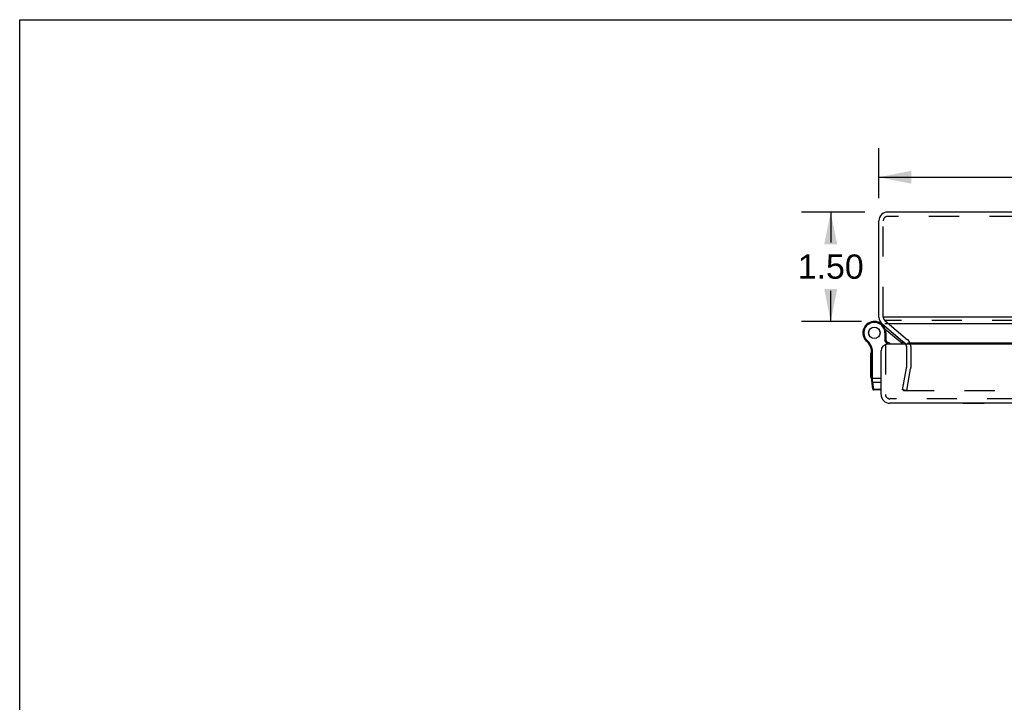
# Model space of a CAD drawing. Header units: inches. Extents: x 0 to 75.6, y 0 to 48.9.
# Tile 8 of 15: x 0 to 13.5, y 39.5 to 48.9. Entities that reach past the tile are written whole.
import ezdxf

# ---------------------------------------------------------------- set-up
doc = ezdxf.new("R2010")
doc.units = ezdxf.units.IN
doc.header["$LTSCALE"] = 4.155556
doc.header["$MEASUREMENT"] = 0
doc.linetypes.add('HIDDEN', pattern=[0.2, 0.1, -0.1])
doc.layers.get('0').update_dxf_attribs({"linetype": 'CONTINUOUS'})
for name, color, linetype in [('DEFAULT_2', 8, 'HIDDEN'), ('DIMENSIONS', 7, 'CONTINUOUS'), ('DOOR_ASSEMBLY', 7, 'CONTINUOUS')]:
    doc.layers.add(name, color=color, linetype=linetype)
doc.styles.get("Standard").update_dxf_attribs({"font": 'arial.ttf'})
doc.dimstyles.new('DIMSTYLE_1', dxfattribs={"dimtxt": 0.333333, "dimasz": 0.444444, "dimexe": 0.09, "dimexo": 0.07, "dimgap": 0.0375, "dimtad": 0, "dimtih": 1, "dimtoh": 1, "dimzin": 4, "dimdsep": 46, "dimtxsty": 'Standard', "dimblk": '_FILLED', "dimblk1": '_FILLED', "dimblk2": '_FILLED', "dimcen": 0.09, "dimazin": 1, "dimtfac": 1, "dimtdec": 3, "dimtofl": 0, "dimtmove": 0, "dimatfit": 3, "dimldrblk": '_FILLED', "dimfxl": 0, "dimtolj": 1, "dimtzin": 4, "dimarcsym": 0})

# ---------------------------------------------------------------- blocks, each defined once
blk = doc.blocks.new('_FILLED')
at = {"color": 0, "linetype": 'ByBlock'}
blk.add_solid([(0, 0), (-1, 0.2), (-1, -0.2)], dxfattribs=at)
blk = doc.blocks.new('*D14')
at = {"layer": 'DIMENSIONS', "color": 2, "linetype": 'Continuous'}
for p, q in [((11.615, 46.248), (10.744, 46.248)), ((11.144, 46.248), (11.144, 45.831)), ((11.144, 44.747), (11.144, 45.165)), ((11.567, 44.747), (10.744, 44.747))]:
    blk.add_line(p, q, dxfattribs=at)
at = {"layer": 'DIMENSIONS', "color": 2, "linetype": 'Continuous', "xscale": 0.4444444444, "yscale": 0.4444444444, "zscale": 0.4444444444}
for p, rotation in [((11.144, 46.248), 90), ((11.144, 44.747), 270)]:
    blk.add_blockref('_FILLED', p, dxfattribs=dict(at, rotation=rotation))
at = {"layer": 'DIMENSIONS', "color": 2, "linetype": 'Continuous', "insert": (11.144, 45.665), "char_height": 0.3333, "width": 0.90582, "attachment_point": 2, "line_spacing_factor": 0.9}
blk.add_mtext('1.50', dxfattribs=at)
blk = doc.blocks.new('*D15')
at = {"layer": 'DIMENSIONS', "color": 2, "linetype": 'Continuous'}
for p, q in [((11.806, 46.44), (11.806, 47.126)), ((33.806, 46.44), (33.806, 47.126)), ((11.806, 46.726), (22.057, 46.726)), ((33.806, 46.726), (23.555, 46.726))]:
    blk.add_line(p, q, dxfattribs=at)
at = {"layer": 'DIMENSIONS', "color": 2, "linetype": 'Continuous', "xscale": 0.4444444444, "yscale": 0.4444444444, "zscale": 0.4444444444, "rotation": 180}
blk.add_blockref('_FILLED', (11.806, 46.726), dxfattribs=at)
at = {"layer": 'DIMENSIONS', "color": 2, "linetype": 'Continuous', "xscale": 0.4444444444, "yscale": 0.4444444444, "zscale": 0.4444444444}
blk.add_blockref('_FILLED', (33.806, 46.726), dxfattribs=at)
at = {"layer": 'DIMENSIONS', "color": 2, "linetype": 'Continuous', "insert": (22.806, 46.893), "char_height": 0.3333, "width": 1.16481, "attachment_point": 2, "line_spacing_factor": 0.9}
blk.add_mtext('22.00', dxfattribs=at)

msp = doc.modelspace()

# ---------------------------------------------------------------- linework, layer by layer
at = {"color": 7, "linetype": 'Continuous'}
for p, q in [((0, 0), (0, 48.8889)), ((0, 48.8889), (75.5556, 48.8889))]:
    msp.add_line(p, q, dxfattribs=at)
at = {"color": 3, "linetype": 'Continuous'}
for p, q in [((33.6864, 46.2484), (11.9264, 46.2484)), ((11.8064, 44.8043), (11.8064, 46.1284)), ((33.7464, 44.8043), (11.8664, 44.8043)), ((11.8493, 44.7124), (12.1626, 44.4495)), ((33.725, 44.7124), (11.8878, 44.7124)), ((33.4116, 44.4495), (12.2012, 44.4495))]:
    msp.add_line(p, q, dxfattribs=at)
for centre, radius, start, end in [((11.9264, 46.1284), 0.12, 90, 180), ((11.9264, 44.8043), 0.12, 180, 230), ((12.1241, 44.4035), 0.06, 29.61649, 50)]:
    msp.add_arc(centre, radius, start, end, dxfattribs=at)
at = {"layer": 'DEFAULT_2', "color": 8, "linetype": 'HIDDEN'}
for p, q in [((33.6864, 46.1884), (11.9264, 46.1884)), ((11.8664, 44.8043), (11.8664, 46.1284)), ((11.8878, 44.7584), (12.2012, 44.4954)), ((33.725, 44.7584), (11.8878, 44.7584)), ((12.1841, 44.4035), (12.1841, 44.1147)), ((12.2441, 44.4035), (12.2441, 44.1147)), ((12.1308, 43.8075), (12.1831, 44.1043)), ((12.1899, 43.7971), (12.2422, 44.0939)), ((12.1899, 43.7971), (12.1308, 43.8075)), ((12.1519, 43.7971), (33.4609, 43.7971))]:
    msp.add_line(p, q, dxfattribs=at)
for points in [[(12.1371, 43.8144), (12.1369, 43.8129), (12.1369, 43.8118)], [(12.1369, 43.8118), (12.1369, 43.8115), (12.137, 43.8101), (12.1372, 43.8087), (12.1376, 43.8073)], [(12.1376, 43.8073), (12.1381, 43.806), (12.1388, 43.8047), (12.1395, 43.8035), (12.1404, 43.8023), (12.1414, 43.8013), (12.1425, 43.8003), (12.1437, 43.7995), (12.1449, 43.7988), (12.1462, 43.7982), (12.1476, 43.7977), (12.149, 43.7973)], [(12.1519, 43.7971), (12.1504, 43.7971), (12.149, 43.7973)]]:
    msp.add_lwpolyline(points, dxfattribs=at)
for centre, radius, start, end in [((11.9264, 46.1284), 0.06, 90, 180), ((11.9264, 44.8043), 0.06, 180, 230), ((12.1241, 44.4035), 0.06, 0, 29.61649), ((12.1241, 44.4035), 0.12, 0, 50), ((12.1241, 44.1147), 0.06, 350, 360), ((12.1241, 44.1147), 0.12, 350, 360)]:
    msp.add_arc(centre, radius, start, end, dxfattribs=at)
at = {"layer": 'DOOR_ASSEMBLY', "color": 7, "linetype": 'Continuous'}
for p, q in [((11.8013, 44.7349), (11.8009, 44.735)), ((11.8679, 44.685), (11.8737, 44.6919)), ((11.6075, 44.509), (11.6187, 44.5155)), ((11.6075, 44.509), (11.6187, 44.5155)), ((11.6187, 44.5155), (11.6187, 44.5155)), ((11.888, 44.5884), (11.888, 44.4902)), ((11.901, 44.5884), (11.888, 44.5884)), ((12.1195, 44.4465), (11.8936, 44.636)), ((11.901, 44.5884), (11.901, 44.4934)), ((11.6075, 44.509), (11.6075, 44.509)), ((11.6374, 44.473), (11.6459, 44.4828)), ((11.901, 44.4934), (11.888, 44.4902)), ((11.9179, 44.4328), (11.888, 44.4902)), ((11.9324, 44.4332), (11.901, 44.4934)), ((12.1195, 44.4465), (12.1388, 44.4695)), ((11.6959, 43.9737), (11.6959, 44.3141)), ((11.7059, 44.3141), (11.6959, 44.3141)), ((11.7059, 44.3057), (11.6959, 44.3057)), ((11.7059, 44.2538), (11.6959, 44.2538)), ((11.7059, 44.2454), (11.6959, 44.2454)), ((11.7044, 44.3523), (11.7172, 44.3543)), ((11.7059, 43.9566), (11.7059, 44.3331)), ((11.7059, 44.3331), (11.7189, 44.3331)), ((11.7189, 43.9534), (11.7189, 44.3331)), ((11.7059, 44.1754), (11.6959, 44.1754)), ((11.7059, 43.9739), (11.6959, 43.9739)), ((11.7059, 43.9737), (11.6959, 43.9737)), ((11.7059, 43.9685), (11.8359, 43.9685)), ((11.7243, 43.8161), (11.7071, 43.9392)), ((11.7154, 43.9535), (11.7158, 43.9535)), ((11.7158, 43.9535), (11.7163, 43.9535)), ((11.7163, 43.9535), (11.7167, 43.9535)), ((11.7167, 43.9535), (11.7171, 43.9535)), ((11.7171, 43.9535), (11.7175, 43.9534)), ((11.7175, 43.9534), (11.718, 43.9534)), ((11.718, 43.9534), (11.7184, 43.9534)), ((11.7184, 43.9534), (11.7189, 43.9534)), ((11.7189, 43.9521), (11.7189, 43.9534)), ((11.7189, 43.9509), (11.7189, 43.9521)), ((11.7189, 43.9496), (11.7189, 43.9509)), ((11.7189, 43.9483), (11.7189, 43.9496)), ((11.719, 43.9471), (11.7189, 43.9483)), ((11.719, 43.9458), (11.719, 43.9471)), ((11.7191, 43.9446), (11.719, 43.9458)), ((11.7191, 43.9433), (11.7191, 43.9446)), ((11.7192, 43.9421), (11.7191, 43.9433)), ((11.7193, 43.9409), (11.7192, 43.9421)), ((11.7194, 43.9397), (11.7193, 43.9409)), ((11.7195, 43.9385), (11.7194, 43.9397)), ((11.7196, 43.9373), (11.7195, 43.9385)), ((11.7197, 43.9361), (11.7196, 43.9373)), ((11.7198, 43.935), (11.7197, 43.9361)), ((11.7199, 43.9338), (11.7198, 43.935)), ((11.7223, 43.9126), (11.7199, 43.9338)), ((11.7364, 43.8115), (11.7223, 43.9126)), ((11.7223, 43.9126), (11.8359, 43.9126)), ((11.7372, 43.8049), (11.7364, 43.8115)), ((11.8359, 43.8115), (11.7364, 43.8115)), ((11.8359, 43.8049), (11.7372, 43.8049)), ((12.964, 43.6182), (12.964, 43.6232)), ((13.2527, 43.6182), (12.964, 43.6182)), ((13.0362, 43.6182), (13.0362, 43.6232)), ((13.1805, 43.6182), (13.1805, 43.6232)), ((13.2527, 43.6182), (13.2527, 43.6232))]:
    msp.add_line(p, q, dxfattribs=at)
at = {"layer": 'DOOR_ASSEMBLY', "color": 8, "linetype": 'HIDDEN'}
for p, q in [((11.8959, 44.4332), (11.8959, 43.7432)), ((33.6559, 43.6832), (11.9559, 43.6832))]:
    msp.add_line(p, q, dxfattribs=at)
at = {"layer": 'DOOR_ASSEMBLY', "color": 3, "linetype": 'Continuous'}
for p, q in [((33.6859, 44.4332), (11.9259, 44.4332)), ((11.8359, 43.7432), (11.8359, 44.3432)), ((33.6559, 43.6232), (11.9559, 43.6232))]:
    msp.add_line(p, q, dxfattribs=at)
at = {"layer": 'DOOR_ASSEMBLY', "color": 7, "linetype": 'Continuous'}
for points in [[(11.7059, 43.9566), (11.7059, 43.9565), (11.7059, 43.9565), (11.7059, 43.9564), (11.7059, 43.9564), (11.7059, 43.9563), (11.7059, 43.9562), (11.7059, 43.9562), (11.706, 43.9561), (11.706, 43.9561), (11.706, 43.956), (11.7061, 43.956), (11.7061, 43.9559), (11.7062, 43.9559), (11.7062, 43.9558), (11.7063, 43.9558), (11.7063, 43.9557), (11.7064, 43.9557), (11.7064, 43.9556), (11.7065, 43.9556), (11.7066, 43.9555), (11.7066, 43.9555), (11.7067, 43.9554), (11.7068, 43.9554), (11.7069, 43.9553), (11.707, 43.9553), (11.7071, 43.9552), (11.7072, 43.9552), (11.7072, 43.9551), (11.7073, 43.9551), (11.7075, 43.9551), (11.7076, 43.955), (11.7077, 43.955), (11.7078, 43.9549), (11.7079, 43.9549), (11.708, 43.9548), (11.7081, 43.9548), (11.7083, 43.9547), (11.7084, 43.9547), (11.7085, 43.9547), (11.7086, 43.9546), (11.7088, 43.9546), (11.7089, 43.9545), (11.7091, 43.9545), (11.7092, 43.9545), (11.7094, 43.9544), (11.7095, 43.9544), (11.7097, 43.9543), (11.7098, 43.9543), (11.71, 43.9543), (11.7101, 43.9542), (11.7103, 43.9542), (11.7105, 43.9542), (11.7106, 43.9541), (11.7108, 43.9541), (11.711, 43.9541), (11.7111, 43.954), (11.7113, 43.954), (11.7115, 43.954), (11.7117, 43.9539), (11.7119, 43.9539), (11.712, 43.9539), (11.7122, 43.9539), (11.7124, 43.9538), (11.7126, 43.9538), (11.7128, 43.9538), (11.713, 43.9538), (11.7132, 43.9537), (11.7134, 43.9537), (11.7136, 43.9537), (11.7138, 43.9537), (11.714, 43.9537), (11.7142, 43.9536), (11.7144, 43.9536), (11.7146, 43.9536), (11.7148, 43.9536), (11.715, 43.9536), (11.7154, 43.9535)], [(11.7071, 43.9392), (11.7071, 43.9391), (11.7071, 43.939), (11.7071, 43.9389), (11.7072, 43.9388), (11.7072, 43.9387), (11.7072, 43.9386), (11.7073, 43.9384), (11.7073, 43.9383), (11.7073, 43.9382), (11.7074, 43.9381), (11.7075, 43.938), (11.7075, 43.9379), (11.7076, 43.9378), (11.7076, 43.9377), (11.7077, 43.9376), (11.7078, 43.9374), (11.7078, 43.9373), (11.7079, 43.9372), (11.708, 43.9371), (11.7081, 43.937), (11.7082, 43.9369), (11.7083, 43.9368), (11.7084, 43.9367), (11.7084, 43.9366), (11.7085, 43.9365), (11.7087, 43.9364), (11.7088, 43.9364), (11.7089, 43.9363), (11.709, 43.9362), (11.7091, 43.9361), (11.7092, 43.936), (11.7093, 43.9359), (11.7095, 43.9358), (11.7096, 43.9357), (11.7097, 43.9357), (11.7098, 43.9356), (11.71, 43.9355), (11.7101, 43.9354), (11.7103, 43.9353), (11.7104, 43.9353), (11.7105, 43.9352), (11.7107, 43.9351), (11.7108, 43.935), (11.711, 43.935), (11.7112, 43.9349), (11.7113, 43.9348), (11.7115, 43.9348), (11.7116, 43.9347), (11.7118, 43.9347), (11.712, 43.9346), (11.7121, 43.9345), (11.7123, 43.9345), (11.7125, 43.9344), (11.7127, 43.9344), (11.7128, 43.9343), (11.713, 43.9343), (11.7132, 43.9342), (11.7134, 43.9342), (11.7136, 43.9342), (11.7138, 43.9341), (11.714, 43.9341), (11.7141, 43.934), (11.7143, 43.934), (11.7145, 43.934), (11.7147, 43.9339), (11.7149, 43.9339), (11.7151, 43.9339), (11.7153, 43.9339), (11.7155, 43.9338), (11.7157, 43.9338), (11.7159, 43.9338), (11.7161, 43.9338), (11.7163, 43.9338), (11.7165, 43.9338), (11.7167, 43.9338), (11.717, 43.9337), (11.7172, 43.9337), (11.7174, 43.9337), (11.7176, 43.9337), (11.7178, 43.9337), (11.718, 43.9337), (11.7182, 43.9337), (11.7184, 43.9337), (11.7186, 43.9338), (11.7189, 43.9338), (11.7191, 43.9338), (11.7193, 43.9338), (11.7195, 43.9338), (11.7197, 43.9338), (11.7199, 43.9338)], [(11.7094, 43.9224), (11.7094, 43.9222), (11.7095, 43.922), (11.7095, 43.9218), (11.7095, 43.9216), (11.7096, 43.9215), (11.7096, 43.9213), (11.7097, 43.9211), (11.7097, 43.9209), (11.7098, 43.9207), (11.7099, 43.9205), (11.7099, 43.9203), (11.71, 43.9201), (11.7101, 43.92), (11.7101, 43.9198), (11.7102, 43.9196), (11.7103, 43.9194), (11.7104, 43.9192), (11.7105, 43.9191), (11.7106, 43.9189), (11.7107, 43.9187), (11.7108, 43.9186), (11.7109, 43.9184), (11.711, 43.9182), (11.7111, 43.918), (11.7112, 43.9179), (11.7113, 43.9177), (11.7114, 43.9176), (11.7115, 43.9174), (11.7117, 43.9172), (11.7118, 43.9171), (11.7119, 43.9169), (11.7121, 43.9168), (11.7122, 43.9166), (11.7123, 43.9165), (11.7125, 43.9163), (11.7126, 43.9162), (11.7128, 43.9161), (11.7129, 43.9159), (11.7131, 43.9158), (11.7132, 43.9156), (11.7134, 43.9155), (11.7135, 43.9154), (11.7137, 43.9153), (11.7139, 43.9151), (11.714, 43.915), (11.7142, 43.9149), (11.7144, 43.9148), (11.7145, 43.9147), (11.7147, 43.9146), (11.7149, 43.9144), (11.7151, 43.9143), (11.7153, 43.9142), (11.7154, 43.9141), (11.7156, 43.914), (11.7158, 43.914), (11.716, 43.9139), (11.7162, 43.9138), (11.7164, 43.9137), (11.7166, 43.9136), (11.7168, 43.9135), (11.717, 43.9135), (11.7172, 43.9134), (11.7174, 43.9133), (11.7176, 43.9132), (11.7178, 43.9132), (11.718, 43.9131), (11.7182, 43.9131), (11.7184, 43.913), (11.7186, 43.913), (11.7188, 43.9129), (11.719, 43.9129), (11.7193, 43.9128), (11.7195, 43.9128), (11.7197, 43.9128), (11.7199, 43.9127), (11.7201, 43.9127), (11.7203, 43.9127), (11.7205, 43.9126), (11.7208, 43.9126), (11.721, 43.9126), (11.7212, 43.9126), (11.7214, 43.9126), (11.7216, 43.9126), (11.7218, 43.9126), (11.7221, 43.9126), (11.7223, 43.9126)], [(11.7236, 43.8213), (11.7236, 43.8211), (11.7236, 43.8209), (11.7237, 43.8207), (11.7237, 43.8205), (11.7237, 43.8203), (11.7238, 43.8201), (11.7238, 43.82), (11.7239, 43.8198), (11.7239, 43.8196), (11.724, 43.8194), (11.7241, 43.8192), (11.7241, 43.819), (11.7242, 43.8188), (11.7243, 43.8187), (11.7244, 43.8185), (11.7244, 43.8183), (11.7245, 43.8181), (11.7246, 43.8179), (11.7247, 43.8178), (11.7248, 43.8176), (11.7249, 43.8174), (11.725, 43.8173), (11.7251, 43.8171), (11.7252, 43.8169), (11.7253, 43.8168), (11.7254, 43.8166), (11.7256, 43.8164), (11.7257, 43.8163), (11.7258, 43.8161), (11.7259, 43.816), (11.7261, 43.8158), (11.7262, 43.8157), (11.7263, 43.8155), (11.7265, 43.8154), (11.7266, 43.8152), (11.7268, 43.8151), (11.7269, 43.8149), (11.7271, 43.8148), (11.7272, 43.8147), (11.7274, 43.8145), (11.7275, 43.8144), (11.7277, 43.8143), (11.7278, 43.8141), (11.728, 43.814), (11.7282, 43.8139), (11.7283, 43.8138), (11.7285, 43.8137), (11.7287, 43.8135), (11.7289, 43.8134), (11.729, 43.8133), (11.7292, 43.8132), (11.7294, 43.8131), (11.7296, 43.813), (11.7298, 43.8129), (11.73, 43.8128), (11.7302, 43.8127), (11.7303, 43.8126), (11.7305, 43.8126), (11.7307, 43.8125), (11.7309, 43.8124), (11.7311, 43.8123), (11.7313, 43.8123), (11.7315, 43.8122), (11.7317, 43.8121), (11.7319, 43.8121), (11.7321, 43.812), (11.7324, 43.8119), (11.7326, 43.8119), (11.7328, 43.8118), (11.733, 43.8118), (11.7332, 43.8117), (11.7334, 43.8117), (11.7336, 43.8117), (11.7338, 43.8116), (11.734, 43.8116), (11.7343, 43.8116), (11.7345, 43.8115), (11.7347, 43.8115), (11.7349, 43.8115), (11.7351, 43.8115), (11.7353, 43.8115), (11.7356, 43.8115), (11.7358, 43.8115), (11.736, 43.8115), (11.7362, 43.8115), (11.7364, 43.8115)]]:
    msp.add_lwpolyline(points, dxfattribs=at)
for radius in [0.079, 0.078]:
    msp.add_circle((11.7435, 44.5884), radius, dxfattribs=at)
for centre, radius, start, end in [((11.7435, 44.5884), 0.1575, 0, 210.26499), ((11.7435, 44.5884), 0.1445, 0, 210.26499), ((11.7066, 44.4928), 0.26, 56.98325, 68.622), ((11.7302, 44.5806), 0.1291, 210.26499, 229.20673), ((11.7435, 44.5884), 0.1575, 210.27865, 232.68689), ((11.7302, 44.5806), 0.1421, 210.26499, 229.20673), ((11.5067, 44.3216), 0.2, 8.84009, 49.20673), ((11.5067, 44.3216), 0.213, 8.84009, 49.20673), ((11.8439, 44.2661), 0.21, 52.68557, 69.70189), ((12.0584, 44.3737), 0.095, 38.72563, 50), ((12.0584, 44.3737), 0.125, 28.38861, 50), ((11.5809, 44.3331), 0.125, 0, 8.84009), ((11.5809, 44.3331), 0.138, 0, 8.84009), ((11.8309, 43.9566), 0.125, 180, 187.96175), ((11.7372, 43.8179), 0.013, 187.97573, 270)]:
    msp.add_arc(centre, radius, start, end, dxfattribs=at)
at = {"layer": 'DOOR_ASSEMBLY', "color": 3, "linetype": 'Continuous'}
for centre, radius, start, end in [((11.9259, 44.3432), 0.09, 90, 180), ((11.9559, 43.7432), 0.12, 180, 270)]:
    msp.add_arc(centre, radius, start, end, dxfattribs=at)
at = {"layer": 'DOOR_ASSEMBLY', "color": 8, "linetype": 'HIDDEN'}
msp.add_arc((11.9559, 43.7432), 0.06, 180, 270, dxfattribs=at)

# ---------------------------------------------------------------- dimensions: what is measured, and where the dimension line sits
at = {"layer": 'DIMENSIONS', "color": 2, "linetype": 'Continuous'}
dim = msp.add_linear_dim(base=(33.8064, 46.7264), p1=(11.8064, 47.1964), p2=(33.8064, 47.1964), dimstyle='DIMSTYLE_1', dxfattribs=at)
dim.commit()
dim.dimension.update_dxf_attribs({"geometry": '*D15', "text_midpoint": (22.802, 46.7246), "dimtype": 160})
dim = msp.add_linear_dim(base=(11.144, 44.7473), p1=(11.6853, 46.2484), p2=(11.6374, 44.7473), angle=270, dimstyle='DIMSTYLE_1', dxfattribs=at)
dim.commit()
dim.dimension.update_dxf_attribs({"geometry": '*D14', "text_midpoint": (11.1585, 45.496), "dimtype": 160})

doc.saveas('drawing.dxf')
